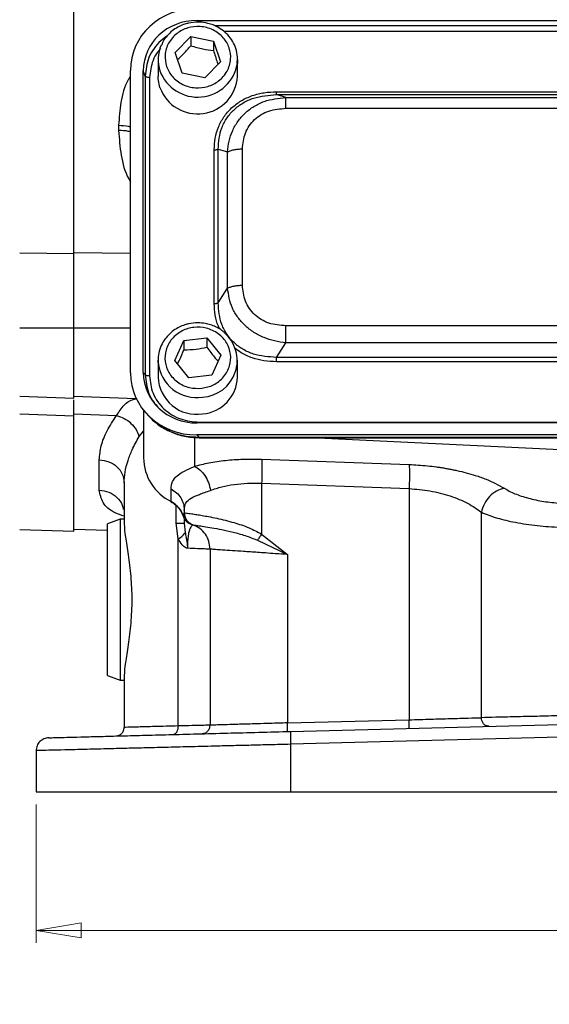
# Model space of a CAD drawing. Header units: inches. Extents: x 0.6 to 16.3, y 0.2 to 11.5.
# Tile 3 of 15: x 2.5 to 4.1, y 4.1 to 7.2. Entities that reach past the tile are written whole.
import ezdxf

# ---------------------------------------------------------------- set-up
doc = ezdxf.new("R2010")
doc.units = ezdxf.units.IN
doc.header["$MEASUREMENT"] = 0
doc.styles.add('SLDTEXTSTYLE0', font='TXT', dxfattribs={"width": 0.75})
doc.dimstyles.new('SLDDIMSTYLE1', dxfattribs={"dimtxt": 0.137795, "dimasz": 0.14, "dimexe": 0, "dimexo": 0.0625, "dimgap": 0.034449, "dimtad": 0, "dimdec": 1, "dimlfac": 1.5, "dimrnd": 1e-09, "dimzin": 12, "dimdsep": 46, "dimtxsty": 'SLDTEXTSTYLE0', "dimblk1": 'CLOSED', "dimblk2": 'CLOSED', "dimsah": 1, "dimcen": 0.09, "dimadec": 0, "dimazin": 3, "dimtfac": 1, "dimtdec": 1, "dimtofl": 0, "dimtmove": 0, "dimatfit": 3, "dimldrblk": 'CLOSED', "dimfxl": 0, "dimfrac": 2, "dimtolj": 1, "dimtzin": 12, "dimarcsym": 0})

# ---------------------------------------------------------------- blocks, each defined once
blk = doc.blocks.new('_Closed')
at = {"color": 0, "linetype": 'ByBlock', "lineweight": -2}
for p, q in [((-1, 0.166667), (0, 0)), ((-1, 0.166667), (-1, -0.166667)), ((0, 0), (-1, -0.166667)), ((0, 0), (-1, 0))]:
    blk.add_line(p, q, dxfattribs=at)
blk = doc.blocks.new('_D_11')
at = {"color": 7, "linetype": 'Continuous', "lineweight": 0}
for p, q in [((2.5285, 4.7564), (2.5285, 4.3266)), ((5.7818, 4.7564), (5.7818, 4.3266)), ((4.9096, 4.5644), (4.8676, 4.5644)), ((4.8676, 4.5644), (4.8676, 4.3456)), ((5.2151, 4.5644), (5.2571, 4.5644)), ((5.2571, 4.5644), (5.2571, 4.3456)), ((2.5285, 4.3659), (4.7468, 4.3659)), ((4.8676, 4.3456), (4.9096, 4.3456)), ((5.2571, 4.3456), (5.2151, 4.3456)), ((5.7818, 4.3659), (5.3779, 4.3659))]:
    blk.add_line(p, q, dxfattribs=at)
at = {"color": 7, "linetype": 'Continuous', "lineweight": 18, "xscale": 0.14, "yscale": 0.14, "rotation": 180.0000000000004}
blk.add_blockref('_Closed', (2.5285, 4.3659, 0.0816), dxfattribs=at)
at = {"color": 7, "linetype": 'Continuous', "lineweight": 18, "xscale": 0.14, "yscale": 0.14}
blk.add_blockref('_Closed', (5.7818, 4.3659, 0.0816), dxfattribs=at)
at = {"color": 7, "linetype": 'Continuous', "lineweight": 18, "char_height": 0.1378, "attachment_point": 1, "style": 'SLDTEXTSTYLE0'}
for s, insert in [('124', (4.9096, 4.5233)), ('4.9', (4.9351, 4.3171))]:
    blk.add_mtext(s, dxfattribs=dict(at, insert=insert))

msp = doc.modelspace()

# ---------------------------------------------------------------- linework, layer by layer
at = {"color": 7, "linetype": 'Continuous', "lineweight": 25}
for p, q in [((2.6455, 6.4676), (2.6455, 8.7567)), ((3.0285, 7.1911), (5.2824, 7.1911)), ((2.9601, 7.0913), (3.0087, 7.1409)), ((3.0087, 7.1409), (3.079, 7.1266)), ((3.0087, 7.1409), (3.0087, 7.1123)), ((3.079, 7.1266), (3.1008, 7.0625)), ((3.079, 7.1266), (3.079, 7.0979)), ((2.9071, 7.0692), (2.9071, 7.0172)), ((2.982, 7.0272), (2.9601, 7.0913)), ((3.1008, 7.0625), (3.0523, 7.0128)), ((3.1538, 7.0692), (3.1532, 7.0574)), ((3.1538, 7.0172), (3.1538, 7.0692)), ((2.8211, 6.0964), (2.8211, 7.0359)), ((2.8611, 6.0975), (2.8611, 7.0348)), ((2.8668, 7.0178), (2.8611, 7.0348)), ((2.8668, 7.0178), (2.8668, 6.0912)), ((2.8806, 7.0137), (2.8806, 6.0871)), ((3.0523, 7.0128), (2.982, 7.0272)), ((3.2748, 6.9696), (5.0361, 6.9696)), ((3.3039, 6.9517), (3.2748, 6.9608)), ((3.2748, 6.9608), (5.0361, 6.9608)), ((3.3039, 6.9517), (5.0071, 6.9517)), ((3.3039, 6.9182), (5.0071, 6.9182)), ((2.7846, 6.8655), (2.7846, 6.8492)), ((3.0814, 6.3117), (3.0814, 6.7891)), ((3.0935, 6.3142), (3.0935, 6.7916)), ((3.0935, 6.7916), (3.1226, 6.7825)), ((3.1688, 6.3689), (3.1688, 6.792)), ((3.1226, 6.3594), (3.1226, 6.7825)), ((2.4774, 6.4693), (2.6455, 6.4676)), ((3.0935, 6.3142), (3.1226, 6.3594)), ((2.4774, 6.2365), (2.6455, 6.2365)), ((2.6455, 6.0186), (2.6455, 6.2365)), ((5.0071, 6.2428), (3.3039, 6.2428)), ((2.959, 6.1353), (2.9873, 6.1971)), ((2.9873, 6.1971), (3.0588, 6.2051)), ((2.9873, 6.1971), (2.9873, 6.1685)), ((3.0588, 6.2051), (3.102, 6.1513)), ((3.0588, 6.2051), (3.0588, 6.1764)), ((3.2748, 6.1449), (3.3039, 6.1901)), ((5.0071, 6.1901), (3.3039, 6.1901)), ((3.102, 6.1513), (3.0736, 6.0895)), ((5.0361, 6.1449), (3.2748, 6.1449)), ((2.9071, 6.1357), (2.9071, 6.0836)), ((2.9074, 6.1283), (2.9071, 6.1357)), ((3.0021, 6.0815), (2.959, 6.1353)), ((3.1538, 6.0836), (3.1538, 6.1357)), ((5.0361, 6.1311), (3.2748, 6.1311)), ((2.8668, 6.0912), (2.8611, 6.0975)), ((3.0736, 6.0895), (3.0021, 6.0815)), ((2.4774, 6.0245), (2.6455, 6.0186)), ((2.6455, 6.0243), (2.8389, 6.0176)), ((2.4774, 5.9691), (2.6455, 5.9632)), ((2.6455, 5.9692), (2.7782, 5.9645)), ((2.6455, 5.9632), (2.6455, 5.9692)), ((2.6455, 5.6049), (2.6455, 5.9632)), ((2.8618, 5.9809), (2.8618, 5.833)), ((2.87, 5.9713), (2.8776, 5.9629)), ((5.2824, 5.9412), (3.0285, 5.9412)), ((3.0342, 5.9437), (5.2767, 5.9437)), ((3.0273, 5.9039), (3.0342, 5.8963)), ((5.2836, 5.9039), (3.0273, 5.9039)), ((5.2767, 5.8963), (3.0342, 5.8963)), ((3.0342, 5.8961), (3.0342, 5.8961)), ((3.0342, 5.8953), (5.2767, 5.8953)), ((3.4032, 5.8953), (4.1551, 5.8586)), ((2.7246, 5.7327), (2.7246, 5.8267)), ((3.2285, 5.8285), (3.6864, 5.8121)), ((2.8018, 5.7555), (2.8018, 5.6275)), ((3.2285, 5.754), (3.6864, 5.7375)), ((3.2285, 5.754), (3.2285, 5.5962)), ((2.9474, 5.697), (2.9474, 5.7362)), ((3.6864, 5.7375), (3.6864, 5.0197)), ((2.9885, 5.6709), (2.9885, 5.6625)), ((2.9885, 5.6625), (2.9885, 5.6625)), ((3.9107, 5.0262), (3.9107, 5.6639)), ((2.7898, 5.6424), (2.7498, 5.6279)), ((2.7498, 5.1569), (2.7498, 5.6279)), ((2.8018, 5.6424), (2.7898, 5.6424)), ((2.7898, 5.6424), (2.7898, 5.1423)), ((2.9699, 5.5811), (2.9627, 5.6305)), ((2.9885, 5.6443), (2.9885, 5.6305)), ((2.9885, 5.6305), (2.9912, 5.6015)), ((3.0084, 5.627), (3.0104, 5.6263)), ((3.0104, 5.6263), (3.0112, 5.6261)), ((3.0134, 5.6253), (3.0151, 5.6248)), ((2.4774, 5.6108), (2.6455, 5.6049)), ((2.6455, 5.6115), (2.7498, 5.6079)), ((3.0152, 5.6248), (3.0151, 5.6248)), ((3.2285, 5.5962), (3.3085, 5.5328)), ((2.9699, 5.0006), (2.9699, 5.5811)), ((3.2154, 5.5772), (3.3085, 5.5328)), ((3.0685, 5.5493), (3.0685, 5.0029)), ((3.3085, 5.5328), (3.3085, 5.0099)), ((2.7498, 5.1569), (2.7898, 5.1423)), ((2.7898, 5.1423), (2.8018, 5.1423)), ((2.8018, 5.1573), (2.8018, 4.9959)), ((3.3085, 5.0099), (3.6864, 5.0197)), ((3.3192, 4.9835), (4.1551, 5.0054)), ((4.1551, 4.9654), (3.3182, 4.9435)), ((2.5285, 4.9238), (2.5285, 4.7957)), ((3.3182, 4.9435), (3.3182, 4.7957)), ((2.5285, 4.7957), (3.3182, 4.7957)), ((3.3182, 4.7957), (4.1551, 4.7957))]:
    msp.add_line(p, q, dxfattribs=at)
at = {"color": 8, "linetype": 'Continuous', "lineweight": 25}
for p, q in [((3.0285, 7.1911), (3.0304, 7.1856)), ((5.2273, 7.1741), (3.0841, 7.1741)), ((5.2, 7.1571), (3.1107, 7.1571)), ((2.6455, 6.4705), (2.8211, 6.4687)), ((2.6455, 6.237), (2.8211, 6.2369)), ((2.848, 5.8988), (2.8618, 5.9153)), ((3.0197, 5.8969), (3.0197, 5.8065)), ((3.0342, 5.8963), (3.0342, 5.8961)), ((2.9627, 5.6305), (2.9627, 5.6848)), ((2.9851, 5.6534), (2.988, 5.6613))]:
    msp.add_line(p, q, dxfattribs=at)
at = {"color": 7, "linetype": 'Continuous', "lineweight": 25, "flags": 128}
for points in [[(2.9129, 6.9823), (2.9074, 7.0095), (2.9071, 7.0172)], [(2.9479, 5.6956), (2.9476, 5.6959), (2.9474, 5.697)]]:
    msp.add_lwpolyline(points, dxfattribs=at)
at = {"color": 7, "linetype": 'Continuous', "lineweight": 25}
for centre, radius, start, end in [((3.0152, 7.0693), 0.1081, 155.5914, 198.8419), ((3.0297, 7.025), 0.1243, 200.1082, 356.3755), ((3.0389, 6.1349), 0.1137, 273.1086, 49.8809), ((3.027, 6.0878), 0.1199, 182.0051, 278.7025), ((3.0355, 6.0872), 0.1183, 274.6368, 358.2568), ((3.0161, 5.8352), 0.1543, 180.8345, 243.552), ((2.913, 5.6293), 0.0759, 18.4792, 63.0936)]:
    msp.add_arc(centre, radius, start, end, dxfattribs=at)
at = {"color": 8, "linetype": 'Continuous', "lineweight": 25}
for centre, radius, start, end in [((3.03, 7.0777), 0.1248, 200.3177, 350.6625), ((3.0271, 6.1403), 0.1203, 185.7116, 278.5953)]:
    msp.add_arc(centre, radius, start, end, dxfattribs=at)
at = {"color": 7, "linetype": 'Continuous', "lineweight": 25}
for centre, major_axis, start_param, end_param in [((3.0337, 7.0299), (0.2087, -0.0437), 1.792973, 3.333612), ((3.0337, 7.0299), (0.1694, -0.0355), 1.792973, 3.333612), ((3.0337, 6.1024), (0.2087, 0.0437), 2.949574, 4.490212), ((3.0337, 6.1024), (0.1694, 0.0355), 2.949574, 4.490212)]:
    msp.add_ellipse(centre, major_axis=major_axis, ratio=0.927683, start_param=start_param, end_param=end_param, dxfattribs=at)
for points, knots in [([(3.0305, 7.1858), (3.0207, 7.1852), (3.0071, 7.1844), (2.9878, 7.1789), (2.972, 7.1725), (2.9546, 7.1619), (2.9386, 7.1479), (2.9255, 7.132), (2.9199, 7.1201), (2.9174, 7.1148)], [0, 0, 0, 0, 0.2035655, 0.2849998, 0.4203292, 0.5614305, 0.7136226, 0.8740193, 1, 1, 1, 1]), ([(3.1527, 7.0572), (3.1532, 7.0639), (3.1546, 7.0796), (3.1494, 7.1034), (3.1389, 7.1267), (3.1239, 7.1466), (3.1059, 7.1624), (3.0875, 7.1732), (3.0701, 7.18), (3.0517, 7.1847), (3.0383, 7.1854), (3.0305, 7.1858)], [0, 0, 0, 0, 0.10339, 0.240027, 0.366064, 0.490726, 0.611901, 0.722425, 0.804084, 0.885685, 1, 1, 1, 1]), ([(2.9333, 7.048), (2.9307, 7.0598), (2.9267, 7.078), (2.9316, 7.1027), (2.9392, 7.121), (2.9508, 7.1374), (2.9697, 7.1551), (2.9988, 7.1698), (3.0317, 7.1735), (3.0581, 7.1692), (3.0777, 7.1621), (3.0953, 7.1513), (3.1142, 7.1336), (3.13, 7.1064), (3.1339, 7.0757), (3.1294, 7.0511), (3.1217, 7.0328), (3.1102, 7.0164), (3.0913, 6.9987), (3.0621, 6.984), (3.0292, 6.9803), (3.0028, 6.9845), (2.9832, 6.9917), (2.9657, 7.0025), (2.9464, 7.02), (2.9385, 7.037), (2.9333, 7.048)], [0, 0, 0, 0, 0.0598642, 0.0920902, 0.125, 0.1579098, 0.1901358, 0.25, 0.3098642, 0.3420902, 0.375, 0.4079098, 0.4401358, 0.5, 0.5598642, 0.5920902, 0.625, 0.6579098, 0.6901358, 0.75, 0.8098642, 0.8420902, 0.875, 0.9079098, 0.9401358, 1, 1, 1, 1]), ([(2.9675, 7.0696), (2.9737, 7.0753), (2.9875, 7.0878), (3.0011, 7.1036), (3.0087, 7.1123)], [0, 0, 0, 0, 0.451395, 1, 1, 1, 1]), ([(3.0087, 7.1123), (3.0212, 7.1087), (3.0447, 7.1019), (3.0681, 7.0992), (3.079, 7.0979)], [0, 0, 0, 0, 0.534747, 1, 1, 1, 1]), ([(3.079, 7.0979), (3.0829, 7.0852), (3.0876, 7.0698), (3.0923, 7.057), (3.0932, 7.0547)], [0, 0, 0, 0, 0.822358, 1, 1, 1, 1]), ([(3.0814, 6.7891), (3.082, 6.8013), (3.0832, 6.8252), (3.0935, 6.86), (3.1103, 6.8921), (3.1344, 6.9201), (3.1645, 6.9426), (3.1991, 6.9585), (3.2364, 6.968), (3.262, 6.9691), (3.2748, 6.9696)], [0, 0, 0, 0, 0.12774, 0.250585, 0.375538, 0.500007, 0.624475, 0.749429, 0.874849, 1, 1, 1, 1]), ([(3.0935, 6.7916), (3.0953, 6.8141), (3.0981, 6.848), (3.1198, 6.8885), (3.1421, 6.9148), (3.1703, 6.9357), (3.2138, 6.9561), (3.2504, 6.9589), (3.2748, 6.9608)], [0, 0, 0, 0, 0.251011, 0.37739, 0.5, 0.622613, 0.748989, 1, 1, 1, 1]), ([(3.1226, 6.7825), (3.1238, 6.7939), (3.1261, 6.8162), (3.1372, 6.8485), (3.1538, 6.878), (3.1765, 6.904), (3.2041, 6.9249), (3.2456, 6.9456), (3.2807, 6.9493), (3.3039, 6.9517)], [0, 0, 0, 0, 0.127014, 0.247611, 0.375288, 0.500461, 0.62563, 0.753311, 1, 1, 1, 1]), ([(3.1688, 6.792), (3.1704, 6.8088), (3.1728, 6.834), (3.1891, 6.8641), (3.2058, 6.8836), (3.2267, 6.8992), (3.2589, 6.9144), (3.2859, 6.9167), (3.3039, 6.9182)], [0, 0, 0, 0, 0.250062, 0.37621, 0.5, 0.623853, 0.749938, 1, 1, 1, 1]), ([(2.6455, 6.2365), (2.6455, 6.2581), (2.6455, 6.2982), (2.6455, 6.3567), (2.6455, 6.4136), (2.6455, 6.4487), (2.6455, 6.4676)], [0, 0, 0, 0, 0.266854, 0.494133, 0.728007, 1, 1, 1, 1]), ([(3.3039, 6.1901), (3.292, 6.1916), (3.2689, 6.1945), (3.2352, 6.2056), (3.2041, 6.2216), (3.1764, 6.243), (3.1539, 6.2686), (3.131, 6.3068), (3.1259, 6.3385), (3.1226, 6.3594)], [0, 0, 0, 0, 0.127014, 0.247611, 0.375288, 0.500461, 0.62563, 0.753311, 1, 1, 1, 1]), ([(3.3039, 6.2428), (3.2859, 6.2443), (3.2589, 6.2465), (3.2267, 6.2617), (3.2058, 6.2774), (3.1891, 6.2969), (3.1728, 6.3269), (3.1704, 6.3522), (3.1688, 6.3689)], [0, 0, 0, 0, 0.250062, 0.37621, 0.5, 0.623853, 0.749938, 1, 1, 1, 1]), ([(3.2748, 6.1449), (3.2504, 6.1465), (3.2138, 6.1488), (3.1703, 6.1688), (3.1421, 6.1896), (3.1198, 6.216), (3.0981, 6.2568), (3.0953, 6.2913), (3.0935, 6.3142)], [0, 0, 0, 0, 0.251011, 0.37739, 0.5, 0.622613, 0.748989, 1, 1, 1, 1]), ([(3.0305, 6.2522), (3.0207, 6.2516), (3.0071, 6.2508), (2.9878, 6.2453), (2.972, 6.2389), (2.9546, 6.2283), (2.9385, 6.2143), (2.9245, 6.1968), (2.9139, 6.176), (2.9073, 6.1527), (2.9074, 6.1364), (2.9075, 6.1282)], [0, 0, 0, 0, 0.145656, 0.203924, 0.300755, 0.401716, 0.510613, 0.62538, 0.745628, 0.871467, 1, 1, 1, 1]), ([(3.0426, 6.0488), (3.0297, 6.0486), (3.0098, 6.0484), (2.9847, 6.0575), (2.967, 6.0679), (2.9519, 6.0816), (2.9368, 6.1022), (2.9267, 6.1317), (2.9291, 6.1626), (2.9385, 6.186), (2.9497, 6.2026), (2.9644, 6.2167), (2.9865, 6.2307), (3.0181, 6.2401), (3.0512, 6.238), (3.0762, 6.2292), (3.094, 6.2187), (3.1091, 6.205), (3.1241, 6.1844), (3.1342, 6.1549), (3.1319, 6.124), (3.1224, 6.1006), (3.1112, 6.084), (3.0966, 6.07), (3.0745, 6.0556), (3.0552, 6.0514), (3.0426, 6.0488)], [0, 0, 0, 0, 0.059864, 0.09209, 0.125, 0.15791, 0.190136, 0.25, 0.309864, 0.34209, 0.375, 0.40791, 0.440136, 0.5, 0.559864, 0.59209, 0.625, 0.65791, 0.690136, 0.75, 0.809864, 0.84209, 0.875, 0.90791, 0.940136, 1, 1, 1, 1]), ([(3.1115, 6.2228), (3.1093, 6.2248), (3.1017, 6.2319), (3.0874, 6.2395), (3.0702, 6.2464), (3.0517, 6.2511), (3.0383, 6.2518), (3.0305, 6.2522)], [0, 0, 0, 0, 0.1019237, 0.3576797, 0.5466423, 0.7354708, 1, 1, 1, 1]), ([(2.9873, 6.1685), (3.0001, 6.1688), (3.024, 6.1696), (3.0478, 6.1742), (3.0588, 6.1764)], [0, 0, 0, 0, 0.534747, 1, 1, 1, 1]), ([(3.0588, 6.1764), (3.0665, 6.1657), (3.0781, 6.1496), (3.0895, 6.1368), (3.0933, 6.1325)], [0, 0, 0, 0, 0.668443, 1, 1, 1, 1]), ([(2.9677, 6.1245), (2.9698, 6.1288), (2.9764, 6.142), (2.9829, 6.1578), (2.9873, 6.1685)], [0, 0, 0, 0, 0.329254, 1, 1, 1, 1]), ([(2.8806, 6.0871), (2.8826, 6.0689), (2.8857, 6.041), (2.9048, 6.0075), (2.9245, 5.9847), (2.949, 5.9662), (2.9849, 5.9484), (3.0147, 5.9455), (3.0342, 5.9437)], [0, 0, 0, 0, 0.2408535, 0.3692785, 0.5, 0.6307215, 0.7591465, 1, 1, 1, 1]), ([(2.6455, 5.9632), (2.6455, 5.9743), (2.6455, 5.9949), (2.6455, 6.01), (2.6455, 6.013), (2.6455, 6.0132)], [0, 0, 0, 0, 0.525239, 0.972583, 1, 1, 1, 1]), ([(2.7246, 5.8267), (2.7259, 5.8411), (2.7284, 5.8698), (2.7468, 5.9164), (2.7677, 5.9485), (2.7782, 5.9645)], [0, 0, 0, 0, 0.332315, 0.66578, 1, 1, 1, 1]), ([(2.7782, 5.9645), (2.7862, 5.9619), (2.8023, 5.9565), (2.8234, 5.9407), (2.8401, 5.921), (2.8454, 5.9062), (2.848, 5.8988)], [0, 0, 0, 0, 0.25, 0.5, 0.749999, 1, 1, 1, 1]), ([(2.8775, 5.963), (2.8878, 5.953), (2.9083, 5.9331), (2.9468, 5.9122), (2.9891, 5.898), (3.019, 5.8963), (3.0342, 5.8955)], [0, 0, 0, 0, 0.246237, 0.492955, 0.742832, 1, 1, 1, 1]), ([(3.0342, 5.8963), (3.021, 5.8969), (2.995, 5.898), (2.9632, 5.9068), (2.9388, 5.917), (2.9149, 5.9303), (2.8948, 5.944), (2.884, 5.9569), (2.8817, 5.9596)], [0, 0, 0, 0, 0.230416, 0.450962, 0.573691, 0.695479, 0.936076, 1, 1, 1, 1]), ([(2.8018, 5.7555), (2.8024, 5.7662), (2.8035, 5.7886), (2.8125, 5.8231), (2.8266, 5.8602), (2.8405, 5.8852), (2.848, 5.8988)], [0, 0, 0, 0, 0.24009, 0.498615, 0.727226, 1, 1, 1, 1]), ([(3.0197, 5.8065), (3.0344, 5.8104), (3.0638, 5.8182), (3.1156, 5.8255), (3.1709, 5.8295), (3.2094, 5.8289), (3.2285, 5.8285)], [0, 0, 0, 0, 0.251288, 0.503113, 0.752364, 1, 1, 1, 1]), ([(3.6864, 5.8121), (3.6959, 5.8116), (3.7149, 5.8108), (3.7433, 5.8083), (3.7664, 5.8056), (3.7844, 5.803), (3.7973, 5.8009), (3.81, 5.7987), (3.8226, 5.7962), (3.8408, 5.7924), (3.8643, 5.7867), (3.8888, 5.7795), (3.909, 5.7727), (3.9424, 5.7603), (3.9642, 5.7482), (3.9816, 5.7385)], [0, 0, 0, 0, 0.080186, 0.160744, 0.241516, 0.279719, 0.317863, 0.356017, 0.394246, 0.432618, 0.525785, 0.61983, 0.682635, 0.745697, 1, 1, 1, 1]), ([(2.9474, 5.7362), (2.9482, 5.7441), (2.9499, 5.7598), (2.9642, 5.7771), (2.9864, 5.7911), (3.0088, 5.8014), (3.0197, 5.8065)], [0, 0, 0, 0, 0.265202, 0.523082, 0.768361, 1, 1, 1, 1]), ([(3.0197, 5.8065), (3.0256, 5.8033), (3.0373, 5.7969), (3.0524, 5.7788), (3.0643, 5.7567), (3.068, 5.7401), (3.0699, 5.7319)], [0, 0, 0, 0, 0.249995, 0.500002, 0.749994, 1, 1, 1, 1]), ([(3.0699, 5.7319), (3.0812, 5.7358), (3.1034, 5.7436), (3.1429, 5.7509), (3.1847, 5.7549), (3.214, 5.7543), (3.2285, 5.754)], [0, 0, 0, 0, 0.257689, 0.505168, 0.753456, 1, 1, 1, 1]), ([(2.9885, 5.6709), (2.9894, 5.6786), (2.9913, 5.694), (3.0077, 5.7083), (3.0334, 5.7187), (3.0577, 5.7275), (3.0699, 5.7319)], [0, 0, 0, 0, 0.254697, 0.50467, 0.752029, 1, 1, 1, 1]), ([(3.6864, 5.7375), (3.7082, 5.7356), (3.7527, 5.7318), (3.8153, 5.7155), (3.871, 5.6927), (3.8974, 5.6736), (3.9107, 5.6639)], [0, 0, 0, 0, 0.237644, 0.48658, 0.739641, 1, 1, 1, 1]), ([(3.9816, 5.7385), (3.9735, 5.7362), (3.9573, 5.7316), (3.9355, 5.7139), (3.9184, 5.6906), (3.9133, 5.6728), (3.9107, 5.6639)], [0, 0, 0, 0, 0.249994, 0.499977, 0.749985, 1, 1, 1, 1]), ([(3.9816, 5.7385), (3.992, 5.7327), (4.0128, 5.7211), (4.0554, 5.7073), (4.1034, 5.6968), (4.138, 5.6937), (4.1551, 5.6921)], [0, 0, 0, 0, 0.2559, 0.507701, 0.75543, 1, 1, 1, 1]), ([(2.9479, 5.6956), (2.9509, 5.6939), (2.9601, 5.6886), (2.9728, 5.6765), (2.9824, 5.6626), (2.9844, 5.6535), (2.9849, 5.6509)], [0, 0, 0, 0, 0.1657217, 0.5139024, 0.8641603, 1, 1, 1, 1]), ([(2.9885, 5.6625), (2.99, 5.6622), (2.9928, 5.6618), (3.0083, 5.6597), (3.0261, 5.657), (3.0437, 5.6541), (3.0646, 5.6504), (3.0887, 5.6456), (3.1155, 5.6394), (3.1488, 5.6303), (3.1875, 5.6179), (3.2156, 5.603), (3.2285, 5.5962)], [0, 0, 0, 0, 0.138461, 0.268457, 0.350538, 0.428934, 0.503687, 0.592667, 0.676306, 0.754763, 0.887067, 1, 1, 1, 1]), ([(2.9885, 5.6625), (2.989, 5.6579), (2.9899, 5.6487), (2.9966, 5.6374), (3.0052, 5.6292), (3.0119, 5.6262), (3.0152, 5.6248)], [0, 0, 0, 0, 0.27977, 0.559537, 0.779763, 1, 1, 1, 1]), ([(3.9107, 5.6639), (3.9263, 5.6577), (3.9557, 5.6459), (4.0164, 5.6319), (4.083, 5.6217), (4.1314, 5.6187), (4.1551, 5.6173)], [0, 0, 0, 0, 0.26587, 0.504233, 0.757201, 1, 1, 1, 1]), ([(2.8018, 5.6275), (2.8027, 5.6152), (2.8045, 5.5905), (2.8144, 5.5332), (2.8229, 5.4662), (2.8265, 5.3924), (2.8229, 5.3186), (2.8144, 5.2515), (2.8045, 5.1942), (2.8027, 5.1696), (2.8018, 5.1573)], [0, 0, 0, 0, 0.126038, 0.251235, 0.375843, 0.500004, 0.624154, 0.748766, 0.87396, 1, 1, 1, 1]), ([(2.9851, 5.6534), (2.9859, 5.6506), (2.9875, 5.645), (2.9927, 5.6374), (2.9997, 5.6309), (3.0056, 5.6282), (3.0084, 5.627)], [0, 0, 0, 0, 0.251911, 0.503146, 0.766859, 1, 1, 1, 1]), ([(2.9699, 5.5811), (2.975, 5.5847), (2.9854, 5.5921), (2.9893, 5.5984), (2.9912, 5.6015)], [0, 0, 0, 0, 0.5, 1, 1, 1, 1]), ([(2.9912, 5.6015), (2.9922, 5.5963), (2.9937, 5.5878), (2.9963, 5.5743), (2.9977, 5.5641), (2.998, 5.557), (2.9981, 5.5548), (2.9981, 5.5538), (2.9981, 5.553), (2.9981, 5.5522), (2.9981, 5.552), (2.9981, 5.552), (2.9981, 5.552), (2.9981, 5.552), (2.9981, 5.552), (2.9981, 5.552), (2.9981, 5.552), (2.9981, 5.552), (2.9981, 5.552), (2.9981, 5.552), (2.9981, 5.552)], [0, 0, 0, 0, 0.325372, 0.532599, 0.828012, 0.926973, 0.949637, 0.957926, 0.9862, 0.998287, 0.999166, 0.999355, 0.999377, 0.999384, 0.99939, 0.999396, 0.999402, 0.999422, 0.999613, 1, 1, 1, 1]), ([(3.0151, 5.6248), (3.0146, 5.6245), (3.0137, 5.624), (3.008, 5.6182), (3.0035, 5.6065), (3.0006, 5.5936), (2.9988, 5.5779), (2.9981, 5.5634), (2.9981, 5.5558), (2.9981, 5.552)], [0, 0, 0, 0, 0.283842, 0.551774, 0.675697, 0.791595, 0.898594, 0.949597, 1, 1, 1, 1]), ([(3.0152, 5.6248), (3.0161, 5.6246), (3.0179, 5.6243), (3.0299, 5.6227), (3.0484, 5.6201), (3.0735, 5.6161), (3.1042, 5.6105), (3.1392, 5.6027), (3.177, 5.5926), (3.2027, 5.5823), (3.2154, 5.5772)], [0, 0, 0, 0, 0.124695, 0.249365, 0.374684, 0.500334, 0.62631, 0.752423, 0.877585, 1, 1, 1, 1]), ([(3.2285, 5.5962), (3.2261, 5.5928), (3.2213, 5.586), (3.2173, 5.5801), (3.2154, 5.5772)], [0, 0, 0, 0, 0.499999, 1, 1, 1, 1]), ([(2.9981, 5.552), (2.9965, 5.5525), (2.9907, 5.5541), (2.9804, 5.5634), (2.9736, 5.5748), (2.9699, 5.5811)], [0, 0, 0, 0, 0.139883, 0.52827, 1, 1, 1, 1]), ([(3.0685, 5.5493), (3.0676, 5.5494), (3.066, 5.5494), (3.0522, 5.55), (3.0305, 5.5508), (3.009, 5.5516), (2.9981, 5.552)], [0, 0, 0, 0, 0.24176, 0.489008, 0.741752, 1, 1, 1, 1]), ([(3.3085, 5.5328), (3.2961, 5.5336), (3.273, 5.5352), (3.242, 5.5374), (3.2083, 5.5397), (3.1728, 5.5421), (3.1361, 5.5447), (3.1063, 5.5467), (3.0845, 5.5482), (3.0709, 5.5492), (3.0693, 5.5493), (3.0685, 5.5493)], [0, 0, 0, 0, 0.097636, 0.181118, 0.250435, 0.380776, 0.500495, 0.630121, 0.75657, 0.879857, 1, 1, 1, 1]), ([(3.6864, 5.0197), (3.7093, 5.0204), (3.7535, 5.0217), (3.8165, 5.0235), (3.8712, 5.0251), (3.8979, 5.0259), (3.9107, 5.0262)], [0, 0, 0, 0, 0.260534, 0.502416, 0.760675, 1, 1, 1, 1]), ([(4.1551, 5.0321), (4.131, 5.0315), (4.0829, 5.0303), (4.0142, 5.0287), (3.9541, 5.0273), (3.9248, 5.0266), (3.9107, 5.0262)], [0, 0, 0, 0, 0.25002, 0.500031, 0.76128, 1, 1, 1, 1]), ([(3.9337, 4.9996), (3.9303, 5), (3.9237, 5.0009), (3.9162, 5.008), (3.9116, 5.0169), (3.911, 5.0231), (3.9107, 5.0262)], [0, 0, 0, 0, 0.279615, 0.559209, 0.779619, 1, 1, 1, 1]), ([(2.5674, 4.9638), (2.5686, 4.9638), (2.5711, 4.9639), (2.5908, 4.9644), (2.6219, 4.9652), (2.665, 4.9664), (2.7193, 4.9678), (2.7838, 4.9695), (2.8575, 4.9714), (2.9392, 4.9735), (3.0277, 4.9759), (3.1216, 4.9783), (3.2192, 4.9809), (3.2859, 4.9826), (3.3192, 4.9835)], [0, 0, 0, 0, 0.083276, 0.166645, 0.249964, 0.333222, 0.416637, 0.499947, 0.583254, 0.666658, 0.749961, 0.833215, 0.91673, 1, 1, 1, 1]), ([(2.9699, 5.0006), (2.9443, 4.9999), (2.8946, 4.9985), (2.8424, 4.997), (2.8082, 4.9961), (2.8039, 4.996), (2.8018, 4.9959)], [0, 0, 0, 0, 0.256485, 0.500028, 0.751903, 1, 1, 1, 1]), ([(2.9529, 4.9739), (2.9554, 4.9745), (2.9605, 4.9756), (2.9661, 4.9827), (2.9694, 4.9914), (2.9697, 4.9975), (2.9699, 5.0006)], [0, 0, 0, 0, 0.27962, 0.559248, 0.779602, 1, 1, 1, 1]), ([(3.0685, 5.0029), (3.0672, 5.0029), (3.0647, 5.0028), (3.0447, 5.0023), (3.014, 5.0016), (2.9848, 5.0009), (2.9699, 5.0006)], [0, 0, 0, 0, 0.24812, 0.49998, 0.743524, 1, 1, 1, 1]), ([(3.3085, 5.0099), (3.2905, 5.0093), (3.2586, 5.0084), (3.2178, 5.0072), (3.1861, 5.0063), (3.1601, 5.0056), (3.133, 5.0048), (3.1069, 5.004), (3.0851, 5.0034), (3.0711, 5.003), (3.0693, 5.0029), (3.0685, 5.0029)], [0, 0, 0, 0, 0.14097, 0.249982, 0.338287, 0.42168, 0.500159, 0.627681, 0.750092, 0.875825, 1, 1, 1, 1]), ([(3.3182, 4.9435), (3.2969, 4.943), (3.2558, 4.942), (3.1971, 4.9405), (3.1435, 4.9392), (3.0953, 4.938), (3.0522, 4.9369), (2.9996, 4.9356), (2.9385, 4.934), (2.8709, 4.9324), (2.8105, 4.9309), (2.7479, 4.9293), (2.6855, 4.9277), (2.6278, 4.9263), (2.5829, 4.9252), (2.5515, 4.9244), (2.532, 4.9239), (2.5297, 4.9239), (2.5285, 4.9238)], [0, 0, 0, 0, 0.050636, 0.097693, 0.141168, 0.181064, 0.217378, 0.250111, 0.316816, 0.380724, 0.441835, 0.500147, 0.587007, 0.672446, 0.756464, 0.839062, 0.92024, 1, 1, 1, 1])]:
    msp.add_open_spline(points, degree=3, knots=knots, dxfattribs=at)
at = {"color": 8, "linetype": 'Continuous', "lineweight": 25}
for points, knots in [([(2.9359, 7.1435), (2.9289, 7.1386), (2.913, 7.1273), (2.8935, 7.1041), (2.8725, 7.0679), (2.869, 7.0375), (2.8668, 7.0178)], [0, 0, 0, 0, 0.165756, 0.380401, 0.598395, 1, 1, 1, 1]), ([(2.9155, 7.104), (2.912, 7.1003), (2.9019, 7.0892), (2.886, 7.0595), (2.8827, 7.0317), (2.8806, 7.0137)], [0, 0, 0, 0, 0.151052, 0.446293, 1, 1, 1, 1]), ([(2.8211, 7.0171), (2.8189, 7.0136), (2.8031, 6.9892), (2.7895, 6.9368), (2.7862, 6.8892), (2.7846, 6.8655)], [0, 0, 0, 0, 0.0784815, 0.5396743, 1, 1, 1, 1]), ([(2.7846, 6.8655), (2.7951, 6.8652), (2.8085, 6.8647), (2.8189, 6.8618), (2.8211, 6.8612)], [0, 0, 0, 0, 0.786207, 1, 1, 1, 1]), ([(2.7846, 6.8492), (2.7864, 6.8235), (2.7901, 6.7722), (2.8044, 6.7184), (2.8193, 6.6933), (2.8211, 6.6902)], [0, 0, 0, 0, 0.466755, 0.935839, 1, 1, 1, 1]), ([(2.8211, 6.8447), (2.8189, 6.8454), (2.8085, 6.8484), (2.7951, 6.8488), (2.7846, 6.8492)], [0, 0, 0, 0, 0.213793, 1, 1, 1, 1]), ([(3.0996, 6.2317), (3.0979, 6.2349), (3.0901, 6.2487), (3.0834, 6.2759), (3.0821, 6.2998), (3.0814, 6.3117)], [0, 0, 0, 0, 0.1304427, 0.5656882, 1, 1, 1, 1]), ([(3.2748, 6.1311), (3.2617, 6.1317), (3.2361, 6.1327), (3.1989, 6.1425), (3.1678, 6.156), (3.1515, 6.1691), (3.145, 6.1744)], [0, 0, 0, 0, 0.27778, 0.544914, 0.816634, 1, 1, 1, 1]), ([(2.8668, 6.0912), (2.8692, 6.0714), (2.8728, 6.0409), (2.8909, 6.0076), (2.9028, 5.9947), (2.9073, 5.9899)], [0, 0, 0, 0, 0.536037, 0.827011, 1, 1, 1, 1]), ([(2.7782, 5.9645), (2.7857, 5.976), (2.8005, 5.9986), (2.8227, 6.0137), (2.8382, 6.0159), (2.8417, 6.0164)], [0, 0, 0, 0, 0.443357, 0.875295, 1, 1, 1, 1]), ([(2.8018, 5.6517), (2.7922, 5.6551), (2.7611, 5.6662), (2.7324, 5.6926), (2.7272, 5.7194), (2.7246, 5.7327)], [0, 0, 0, 0, 0.1828427, 0.591648, 1, 1, 1, 1]), ([(2.7246, 5.7327), (2.7348, 5.7313), (2.7553, 5.7285), (2.7804, 5.711), (2.796, 5.6911), (2.7981, 5.6771), (2.7987, 5.6726)], [0, 0, 0, 0, 0.287974, 0.575949, 0.863923, 1, 1, 1, 1])]:
    msp.add_open_spline(points, degree=3, knots=knots, dxfattribs=at)
at = {"color": 7, "linetype": 'Continuous', "lineweight": 25}
for points in [[(2.8806, 7.0137), (2.879, 7.0137), (2.8757, 7.0138), (2.8714, 7.0148), (2.8681, 7.0161), (2.8672, 7.0172), (2.8668, 7.0178)], [(3.2748, 6.9608), (3.2748, 6.9611), (3.2748, 6.9617), (3.2748, 6.9637), (3.2748, 6.9663), (3.2748, 6.9685), (3.2748, 6.9696)], [(3.3039, 6.9182), (3.3039, 6.9224), (3.3039, 6.9308), (3.3039, 6.9409), (3.3039, 6.9485), (3.3039, 6.9506), (3.3039, 6.9517)], [(3.0814, 6.7891), (3.0826, 6.7891), (3.0851, 6.7892), (3.0885, 6.7897), (3.0914, 6.7905), (3.0928, 6.7912), (3.0935, 6.7916)], [(3.1226, 6.7825), (3.1252, 6.7839), (3.1305, 6.7866), (3.1418, 6.7896), (3.1548, 6.7917), (3.1641, 6.7919), (3.1688, 6.792)], [(3.1226, 6.3594), (3.1252, 6.3607), (3.1305, 6.3635), (3.1418, 6.3665), (3.1548, 6.3685), (3.1641, 6.3688), (3.1688, 6.3689)], [(3.0814, 6.3117), (3.0826, 6.3117), (3.0851, 6.3118), (3.0885, 6.3123), (3.0914, 6.3131), (3.0928, 6.3138), (3.0935, 6.3142)], [(3.3039, 6.1901), (3.3039, 6.194), (3.3039, 6.2016), (3.3039, 6.2152), (3.3039, 6.2294), (3.3039, 6.2383), (3.3039, 6.2428)], [(3.2748, 6.1311), (3.2748, 6.1323), (3.2748, 6.1346), (3.2748, 6.1383), (3.2748, 6.1419), (3.2748, 6.1439), (3.2748, 6.1449)], [(2.8806, 6.0871), (2.879, 6.0871), (2.8757, 6.0873), (2.8714, 6.0882), (2.8681, 6.0895), (2.8672, 6.0907), (2.8668, 6.0912)], [(2.7246, 5.8267), (2.7348, 5.8254), (2.7552, 5.8227), (2.7806, 5.8061), (2.7984, 5.7829), (2.8007, 5.7646), (2.8018, 5.7555)], [(3.2285, 5.8285), (3.2288, 5.825), (3.2293, 5.8179), (3.2295, 5.7998), (3.2293, 5.778), (3.2288, 5.762), (3.2285, 5.754)], [(3.6864, 5.8121), (3.6867, 5.8085), (3.6872, 5.8014), (3.6874, 5.7833), (3.6872, 5.7615), (3.6867, 5.7455), (3.6864, 5.7375)], [(2.9474, 5.7362), (2.9533, 5.7325), (2.9652, 5.7252), (2.9782, 5.7092), (2.9868, 5.6908), (2.9879, 5.6775), (2.9885, 5.6709)], [(3.0151, 5.6248), (3.0114, 5.6265), (3.0039, 5.6299), (2.9954, 5.6391), (2.9896, 5.6502), (2.9888, 5.6584), (2.9885, 5.6625)], [(2.9627, 5.6305), (2.9665, 5.6305), (2.9742, 5.6305), (2.9822, 5.6305), (2.9875, 5.6305), (2.9881, 5.6305), (2.9885, 5.6305)], [(3.0685, 5.5493), (3.0677, 5.5576), (3.0663, 5.574), (3.0547, 5.5962), (3.0377, 5.6145), (3.0227, 5.6213), (3.0152, 5.6248)], [(3.6857, 4.9931), (3.6859, 4.9935), (3.6862, 4.9943), (3.6865, 5.0005), (3.6866, 5.0093), (3.6865, 5.0163), (3.6864, 5.0197)], [(2.7758, 4.9693), (2.7793, 4.9697), (2.7861, 4.9707), (2.7947, 4.9769), (2.8006, 4.9856), (2.8014, 4.9925), (2.8018, 4.9959)], [(3.0425, 4.9762), (3.0459, 4.9767), (3.0528, 4.9777), (3.0613, 4.9839), (3.0673, 4.9926), (3.0681, 4.9995), (3.0685, 5.0029)], [(3.3078, 4.9832), (3.308, 4.9836), (3.3084, 4.9844), (3.3087, 4.9906), (3.3088, 4.9994), (3.3086, 5.0064), (3.3085, 5.0099)], [(3.3192, 4.9835), (3.319, 4.9829), (3.3185, 4.9817), (3.318, 4.9724), (3.3179, 4.9592), (3.3181, 4.9487), (3.3182, 4.9435)], [(2.5674, 4.9638), (2.5623, 4.9631), (2.552, 4.9617), (2.5392, 4.9524), (2.5302, 4.9393), (2.5291, 4.929), (2.5285, 4.9238)]]:
    msp.add_open_spline(points, degree=3, dxfattribs=at)

# ---------------------------------------------------------------- dimensions: what is measured, and where the dimension line sits
at = {"color": 7, "linetype": 'Continuous', "lineweight": 18}
dim = msp.add_linear_dim(base=(5.7818, 4.3659), p1=(2.5285, 4.7957), p2=(5.7818, 4.7957), dimstyle='SLDDIMSTYLE1', dxfattribs=at)
dim.commit()
dim.dimension.update_dxf_attribs({"geometry": '_D_11', "text_midpoint": (5.0624, 4.3659), "dimtype": 160})

doc.saveas('drawing.dxf')
